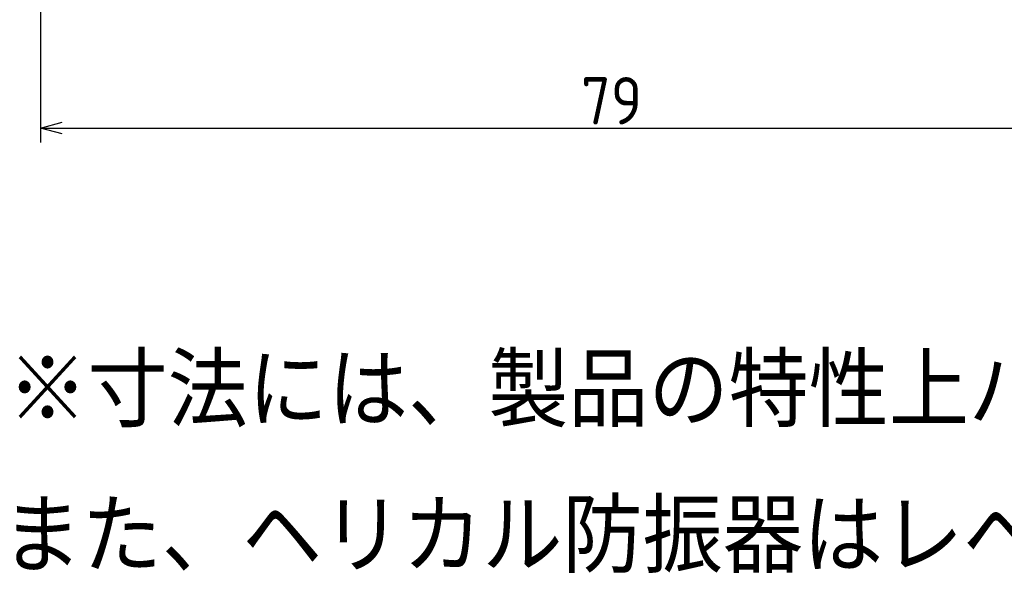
# Model space of a CAD drawing. Extents: x 12 to 377, y 154 to 255.
# Tile 1 of 7: x 14 to 82, y 154 to 192. Entities that reach past the tile are written whole.
import ezdxf

# ---------------------------------------------------------------- set-up
doc = ezdxf.new("R2010")
doc.units = 0
doc.header["$LTSCALE"] = 0.2
doc.layers.get('0').update_dxf_attribs({"linetype": 'CONTINUOUS'})
doc.layers.get('DEFPOINTS').update_dxf_attribs({"linetype": 'CONTINUOUS'})
doc.layers.add('18-0-CON', color=3, linetype='CONTINUOUS')
doc.styles.add('DIMENSION', font='isocp.shx', dxfattribs={"bigfont": 'bigfont.shx'})
doc.styles.get("Standard").update_dxf_attribs({"font": 'isocp.shx', "bigfont": 'bigfont.shx'})
doc.dimstyles.get("Standard").update_dxf_attribs({"dimtxt": 0.18, "dimasz": 0.18, "dimexe": 0.18, "dimexo": 0.0625, "dimgap": 0.09, "dimtad": 0, "dimtih": 1, "dimtoh": 1, "dimzin": 0, "dimcen": 0.09, "dimazin": 3, "dimtfac": 1, "dimtofl": 0, "dimtmove": 0, "dimatfit": 3})

# ---------------------------------------------------------------- blocks, each defined once
blk = doc.blocks.new('_OPEN30')
at = {"color": 0, "linetype": 'BYBLOCK'}
for p, q in [((-1, 0.268), (0, 0)), ((0, 0), (-1, -0.268)), ((0, 0), (-1, 0))]:
    blk.add_line(p, q, dxfattribs=at)
blk = doc.blocks.new('*U31')
at = {"color": 0, "style": 'DIMENSION'}
blk.add_text('79', height=3.25, dxfattribs=at).set_placement((52.582, 185.25))
blk = doc.blocks.new('*D30')
at = {"color": 0}
for p, q in [((15.473, 213.076), (15.473, 184)), ((94.473, 213.076), (94.473, 184)), ((16.973, 185), (92.973, 185))]:
    blk.add_line(p, q, dxfattribs=at)
at = {"layer": 'DEFPOINTS', "color": 0}
for p in [(15.473, 213.326), (94.473, 213.326), (94.473, 185)]:
    blk.add_point(p, dxfattribs=at)
at = {"color": 0, "xscale": 1.5, "yscale": 1.5, "zscale": 1.5, "rotation": 180}
blk.add_blockref('_OPEN30', (15.473, 185), dxfattribs=at)
at = {"color": 0, "xscale": 1.5, "yscale": 1.5, "zscale": 1.5}
blk.add_blockref('_OPEN30', (94.473, 185), dxfattribs=at)
at = {"layer": '18-0-CON'}
blk.add_blockref('*U31', (0, 0), dxfattribs=at)

msp = doc.modelspace()

# ---------------------------------------------------------------- texts
for s, p in [('※寸法には、製品の特性上バラツキが生じます。', (13.209, 164.474)), ('また、ヘリカル防振器はレベリング機能が御座いませんので、お客様にてシム等を用いてレベリングをお願い致します。', (12.809, 154.474))]:
    msp.add_text(s, height=5).set_placement(p)

# ---------------------------------------------------------------- dimensions: what is measured, and where the dimension line sits
at = {"color": 0}
dim = msp.add_linear_dim(base=(94.473, 185), p1=(15.473, 213.326), p2=(94.473, 213.326), dimstyle='Standard', override={"dimscale": 0.5, "dimtxt": 6.5, "dimclrd": 0, "dimclre": 0, "dimclrt": 0, "dimtol": 0, "dimtp": 0.1, "dimtm": 0}, dxfattribs=at)
dim.commit()
dim.dimension.update_dxf_attribs({"geometry": '*D30', "text_midpoint": (54.973, 186.875)})

doc.saveas('drawing.dxf')
